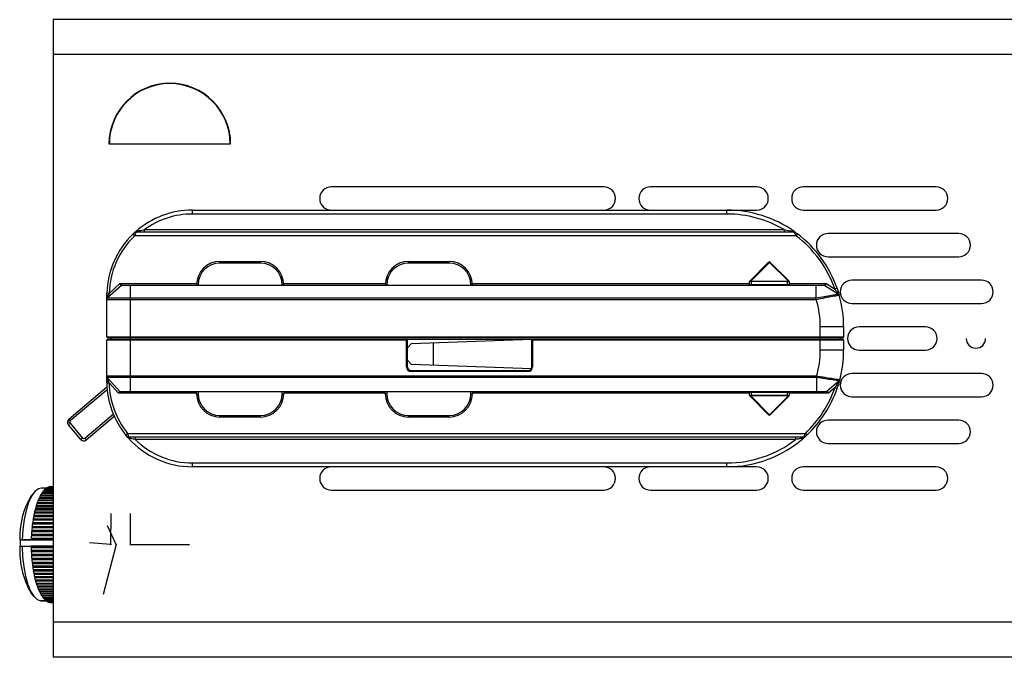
# Model space of a CAD drawing. Header units: millimetres. Extents: x -70 to 195, y -319 to -209.
# Tile 1 of 6: x -70 to 56, y -305 to -223. Entities that reach past the tile are written whole.
import ezdxf

# ---------------------------------------------------------------- set-up
doc = ezdxf.new("R2010")
doc.units = ezdxf.units.MM
doc.header["$PDSIZE"] = -1

msp = doc.modelspace()

# ---------------------------------------------------------------- linework, layer by layer
at = {"color": 7, "linetype": 'Continuous', "lineweight": 25}
for p, q in [((66.64, -222.67), (-65.86, -222.67)), ((-65.86, -222.67), (-65.86, -304.67)), ((66.64, -227.17), (-65.86, -227.17)), ((-43.1, -238.67), (-58.63, -238.67)), ((4.91, -244.17), (-30.09, -244.17)), ((24.56, -244.17), (10.91, -244.17)), ((47.61, -244.17), (30.56, -244.17)), ((-47.96, -247.17), (24.56, -247.17)), ((-47.96, -247.67), (-47.96, -247.17)), ((20.74, -247.67), (-47.96, -247.67)), ((20.74, -247.67), (20.74, -247.17)), ((30.56, -247.17), (47.61, -247.17)), ((-55.39, -250.47), (-55.6, -250.26)), ((-55.53, -250.19), (-55.21, -249.9)), ((29.63, -250.47), (-55.39, -250.47)), ((-55.22, -249.91), (-55.23, -249.91)), ((-55.18, -249.97), (29.37, -249.97)), ((-54.13, -249.97), (-54.13, -249.67)), ((-54.13, -249.67), (28.08, -249.67)), ((28.08, -249.67), (28.08, -249.97)), ((29.39, -249.92), (29.4, -249.96)), ((29.4, -249.93), (29.39, -249.93)), ((29.42, -249.94), (29.46, -249.97)), ((29.56, -249.97), (29.56, -249.97)), ((29.82, -250.23), (29.63, -250.47)), ((50.53, -250.17), (33.74, -250.17)), ((-44.42, -253.97), (-44.42, -253.77)), ((-44.42, -253.77), (-39.22, -253.77)), ((-39.22, -253.97), (-44.42, -253.97)), ((-39.22, -253.97), (-39.22, -253.77)), ((-20.17, -253.97), (-20.17, -253.77)), ((-20.17, -253.77), (-14.97, -253.77)), ((-14.97, -253.97), (-20.17, -253.97)), ((-14.97, -253.97), (-14.97, -253.77)), ((23.67, -256.29), (26.04, -253.91)), ((26.22, -253.88), (23.81, -256.29)), ((28.61, -256.26), (26.22, -253.88)), ((26.29, -253.88), (28.68, -256.26)), ((33.74, -253.17), (50.53, -253.17)), ((-57.07, -256.85), (-58.86, -258.46)), ((-58.66, -257.87), (-57.27, -256.62)), ((-57.27, -256.62), (-47.42, -256.62)), ((-55.96, -256.82), (32.18, -256.82)), ((-55.96, -256.85), (-55.96, -258.46)), ((32.17, -256.85), (-55.96, -256.85)), ((-47.42, -256.82), (-47.42, -256.77)), ((-47.42, -256.77), (-47.22, -256.77)), ((-47.22, -256.77), (-47.22, -256.82)), ((-36.42, -256.77), (-36.22, -256.77)), ((-36.42, -256.82), (-36.42, -256.77)), ((-36.22, -256.62), (-23.16, -256.62)), ((-36.22, -256.77), (-36.22, -256.82)), ((-22.97, -256.77), (-23.17, -256.77)), ((-23.17, -256.82), (-23.17, -256.77)), ((-22.97, -256.77), (-22.97, -256.82)), ((-11.97, -256.77), (-12.17, -256.77)), ((-12.17, -256.82), (-12.17, -256.77)), ((-11.97, -256.62), (23.64, -256.62)), ((-11.97, -256.77), (-11.97, -256.82)), ((23.64, -256.81), (23.64, -256.36)), ((23.64, -256.72), (28.74, -256.72)), ((23.84, -256.29), (28.54, -256.29)), ((23.84, -256.29), (23.84, -256.82)), ((28.54, -256.36), (23.84, -256.36)), ((28.54, -256.82), (28.54, -256.29)), ((28.74, -256.36), (28.74, -256.72)), ((28.74, -256.62), (33.54, -256.62)), ((28.74, -256.76), (28.74, -256.82)), ((32.17, -256.85), (32.17, -258.46)), ((33.32, -256.84), (35.05, -257.95)), ((33.54, -256.62), (34.61, -257.31)), ((53.46, -256.17), (36.81, -256.17)), ((-58.66, -257.87), (-58.96, -257.86)), ((-58.96, -258.17), (-58.96, -257.86)), ((-58.66, -257.87), (-58.74, -258.09)), ((34.89, -257.21), (34.61, -257.31)), ((-58.96, -263.47), (-58.96, -258.68)), ((-55.96, -258.46), (32.17, -258.46)), ((32.22, -258.68), (-55.96, -258.68)), ((-55.96, -258.68), (-55.96, -268.49)), ((36.81, -259.17), (53.46, -259.17)), ((32.74, -265.17), (32.74, -262.17)), ((35.74, -262.17), (32.74, -262.17)), ((35.74, -262.17), (35.74, -263.47)), ((46.24, -262.17), (37.74, -262.17)), ((-58.96, -263.47), (35.74, -263.47)), ((-58.96, -268.49), (-58.96, -263.87)), ((-20.33, -263.87), (-58.96, -263.87)), ((35.64, -263.57), (-58.86, -263.57)), ((-58.86, -263.77), (-20.43, -263.77)), ((-58.46, -263.57), (-58.46, -263.77)), ((-20.43, -267.3), (-20.43, -263.77)), ((-20.33, -267.3), (-20.33, -263.77)), ((-20.33, -263.77), (-4.33, -263.77)), ((-19.83, -264.36), (-20.33, -264.89)), ((-4.33, -263.81), (-19.83, -264.36)), ((-16.99, -267.09), (-16.99, -264.26)), ((-4.33, -267.3), (-4.33, -263.77)), ((35.74, -263.87), (-4.33, -263.87)), ((-4.23, -263.77), (-4.23, -267.3)), ((-4.23, -263.77), (35.64, -263.77)), ((35.24, -263.57), (35.24, -263.77)), ((35.74, -263.87), (35.74, -265.17)), ((35.74, -265.17), (32.74, -265.17)), ((37.74, -265.17), (46.24, -265.17)), ((-20.33, -266.45), (-19.83, -266.99)), ((-19.83, -266.99), (-4.38, -267.53)), ((-20.33, -267.3), (-20.43, -267.3)), ((-19.83, -267.8), (-4.83, -267.8)), ((-19.83, -267.8), (-19.83, -267.9)), ((-4.83, -267.9), (-19.83, -267.9)), ((-4.83, -267.8), (-4.83, -267.9)), ((-4.33, -267.3), (-4.23, -267.3)), ((53.46, -268.17), (36.81, -268.17)), ((-58.96, -269.39), (-58.96, -269.17)), ((-58.96, -269.39), (-58.66, -269.39)), ((-58.89, -268.69), (-57.27, -270.49)), ((-57.46, -270.72), (-58.66, -269.39)), ((-55.96, -268.49), (32.27, -268.49)), ((32.24, -268.69), (-55.96, -268.69)), ((-55.96, -268.69), (-55.96, -270.49)), ((32.24, -268.69), (32.24, -270.49)), ((35.16, -269.11), (33.59, -270.5)), ((-63.84, -274.05), (-58.94, -269.91)), ((-58.91, -270.28), (-63.65, -274.28)), ((-47.42, -270.72), (-57.46, -270.72)), ((-57.26, -270.49), (-57.24, -270.51)), ((-55.96, -270.49), (32.24, -270.49)), ((32.24, -270.52), (-55.96, -270.52)), ((-47.42, -270.77), (-47.42, -270.52)), ((-47.42, -270.77), (-47.22, -270.77)), ((-47.22, -270.52), (-47.22, -270.77)), ((-36.42, -270.77), (-36.42, -270.52)), ((-36.42, -270.77), (-36.22, -270.77)), ((-36.22, -270.52), (-36.22, -270.77)), ((-23.17, -270.72), (-36.22, -270.72)), ((-23.17, -270.77), (-23.17, -270.52)), ((-22.97, -270.77), (-23.17, -270.77)), ((-22.97, -270.52), (-22.97, -270.77)), ((-12.17, -270.77), (-12.17, -270.52)), ((-11.97, -270.77), (-12.17, -270.77)), ((-11.97, -270.52), (-11.97, -270.77)), ((23.64, -270.72), (-11.97, -270.72)), ((23.64, -270.59), (23.64, -270.52)), ((28.74, -270.62), (23.64, -270.62)), ((23.64, -270.98), (23.64, -270.62)), ((23.84, -270.52), (23.84, -271.05)), ((28.54, -271.05), (28.54, -270.52)), ((28.74, -270.54), (28.74, -270.98)), ((33.79, -270.72), (28.74, -270.72)), ((34.63, -269.98), (33.79, -270.72)), ((34.63, -269.98), (34.91, -270.08)), ((26.04, -273.43), (23.67, -271.06)), ((23.81, -271.06), (26.22, -273.47)), ((23.84, -270.98), (28.54, -270.98)), ((28.54, -271.05), (23.84, -271.05)), ((26.22, -273.47), (28.61, -271.08)), ((28.68, -271.08), (26.29, -273.47)), ((36.81, -271.17), (53.46, -271.17)), ((-63.72, -274.43), (-64.02, -274.43)), ((-63.9, -274.76), (-63.67, -274.56)), ((-63.84, -274.05), (-63.65, -274.28)), ((-63.67, -274.56), (-62.06, -276.47)), ((-61.78, -276.5), (-58.12, -273.4)), ((-57.99, -273.69), (-61.59, -276.73)), ((-44.42, -273.77), (-44.42, -273.57)), ((-44.42, -273.57), (-39.22, -273.57)), ((-39.22, -273.77), (-44.42, -273.77)), ((-39.22, -273.77), (-39.22, -273.57)), ((-20.17, -273.57), (-14.97, -273.57)), ((-20.17, -273.77), (-20.17, -273.57)), ((-14.97, -273.77), (-20.17, -273.77)), ((-14.97, -273.77), (-14.97, -273.57)), ((50.53, -274.17), (33.74, -274.17)), ((-62.29, -276.67), (-63.9, -274.76)), ((-62.06, -276.47), (-62.29, -276.67)), ((-61.78, -276.5), (-61.59, -276.73)), ((-56.54, -276.06), (-56.31, -275.87)), ((-56.25, -276.41), (-56.54, -276.06)), ((-56.37, -276.27), (-56.37, -276.27)), ((-56.31, -275.87), (30.82, -275.87)), ((-56.27, -276.38), (-56.23, -276.43)), ((-56.19, -276.47), (-56.21, -276.44)), ((-56.21, -276.46), (-56.2, -276.46)), ((30.6, -276.37), (-56.14, -276.37)), ((-55.31, -276.37), (-55.31, -276.67)), ((29.57, -276.67), (-55.31, -276.67)), ((29.57, -276.37), (29.57, -276.67)), ((30.65, -276.43), (30.63, -276.45)), ((30.64, -276.44), (30.64, -276.43)), ((30.82, -275.87), (31.02, -276.09)), ((33.74, -277.17), (50.53, -277.17)), ((-47.96, -279.67), (20.74, -279.67)), ((-47.96, -280.17), (-47.96, -279.67)), ((24.56, -280.17), (-47.96, -280.17)), ((20.74, -280.17), (20.74, -279.67)), ((47.61, -280.17), (30.56, -280.17)), ((-68.26, -283.42), (-68.66, -283.89)), ((-66.72, -282.92), (-67.35, -282.92)), ((-65.86, -283.43), (-67.22, -283.43)), ((-67.15, -283.35), (-67.17, -283.43)), ((-67.15, -283.35), (-65.86, -283.35)), ((-65.86, -283.23), (-67.06, -283.23)), ((-66.99, -283.16), (-67, -283.23)), ((-66.99, -283.16), (-65.86, -283.16)), ((-65.86, -283.06), (-66.89, -283.06)), ((-66.82, -283), (-66.83, -283.06)), ((-66.82, -283), (-65.86, -283)), ((-65.86, -282.92), (-66.72, -282.92)), ((-66.65, -282.88), (-66.66, -282.92)), ((-66.65, -282.88), (-65.86, -282.88)), ((-65.86, -282.82), (-66.54, -282.82)), ((-66.47, -282.79), (-66.48, -282.82)), ((-66.47, -282.79), (-65.86, -282.79)), ((-65.86, -282.75), (-66.37, -282.75)), ((-66.29, -282.74), (-66.3, -282.75)), ((-66.29, -282.74), (-65.86, -282.74)), ((-65.86, -282.73), (-66.19, -282.73)), ((-66.12, -282.72), (-65.86, -282.72)), ((-66.12, -282.72), (-66.12, -282.73)), ((-30.09, -283.17), (4.91, -283.17)), ((10.91, -283.17), (24.56, -283.17)), ((30.56, -283.17), (47.61, -283.17)), ((-65.86, -284.57), (-67.81, -284.57)), ((-67.76, -284.44), (-65.86, -284.44)), ((-67.76, -284.44), (-67.76, -284.57)), ((-65.86, -284.24), (-67.67, -284.24)), ((-67.62, -284.12), (-65.86, -284.12)), ((-67.62, -284.12), (-67.62, -284.24)), ((-65.86, -283.94), (-67.53, -283.94)), ((-67.47, -283.83), (-67.48, -283.94)), ((-67.47, -283.83), (-65.86, -283.83)), ((-65.86, -283.67), (-67.38, -283.67)), ((-67.31, -283.57), (-67.32, -283.67)), ((-67.31, -283.57), (-65.86, -283.57)), ((-68.24, -285.97), (-65.86, -285.97)), ((-68.24, -285.97), (-68.23, -286.11)), ((-68.12, -285.7), (-68.17, -285.71)), ((-65.86, -285.71), (-68.17, -285.71)), ((-68.13, -285.55), (-65.86, -285.55)), ((-68.13, -285.55), (-68.12, -285.7)), ((-68.12, -285.7), (-65.86, -285.7)), ((-68.01, -285.3), (-68.06, -285.31)), ((-65.86, -285.31), (-68.06, -285.31)), ((-68.02, -285.15), (-65.86, -285.15)), ((-68.02, -285.15), (-68.01, -285.3)), ((-68.01, -285.3), (-65.86, -285.3)), ((-65.86, -284.93), (-67.94, -284.93)), ((-67.89, -284.78), (-65.86, -284.78)), ((-67.89, -284.78), (-67.89, -284.93)), ((-68.4, -287), (-68.45, -287.05)), ((-65.86, -287.05), (-68.45, -287.05)), ((-68.42, -286.86), (-65.86, -286.86)), ((-68.42, -286.86), (-68.4, -287)), ((-68.4, -287), (-65.86, -287)), ((-68.32, -286.55), (-68.37, -286.59)), ((-65.86, -286.59), (-68.37, -286.59)), ((-68.33, -286.41), (-65.86, -286.41)), ((-68.33, -286.41), (-68.32, -286.55)), ((-68.32, -286.55), (-65.86, -286.55)), ((-68.23, -286.11), (-68.28, -286.14)), ((-65.86, -286.14), (-68.28, -286.14)), ((-68.23, -286.11), (-65.86, -286.11)), ((-68.58, -288.45), (-68.62, -288.53)), ((-68.6, -288.32), (-65.86, -288.32)), ((-68.6, -288.32), (-68.58, -288.45)), ((-68.58, -288.45), (-65.86, -288.45)), ((-68.53, -287.96), (-68.57, -288.02)), ((-65.86, -288.02), (-68.57, -288.02)), ((-68.55, -287.83), (-65.86, -287.83)), ((-68.55, -287.83), (-68.53, -287.96)), ((-68.53, -287.96), (-65.86, -287.96)), ((-68.47, -287.47), (-68.52, -287.53)), ((-65.86, -287.53), (-68.52, -287.53)), ((-68.49, -287.34), (-65.86, -287.34)), ((-68.49, -287.34), (-68.47, -287.47)), ((-68.47, -287.47), (-65.86, -287.47)), ((-70.03, -289.6), (-70.12, -289.59)), ((-70.04, -290.38), (-70.03, -289.59)), ((-70.03, -289.59), (-70.03, -289.58)), ((-65.86, -289.59), (-70.03, -289.59)), ((-70.03, -289.59), (-70.03, -289.59)), ((-68.6, -289.58), (-69.83, -289.58)), ((-68.67, -289.35), (-65.86, -289.35)), ((-68.67, -289.35), (-68.63, -289.46)), ((-68.63, -289.46), (-68.67, -289.55)), ((-65.86, -289.55), (-68.67, -289.55)), ((-68.67, -289.55), (-68.67, -289.57)), ((-68.67, -289.57), (-68.6, -289.58)), ((-68.67, -289.57), (-65.86, -289.57)), ((-68.61, -288.95), (-68.65, -289.04)), ((-65.86, -289.04), (-68.65, -289.04)), ((-68.64, -288.83), (-65.86, -288.83)), ((-68.64, -288.83), (-68.61, -288.95)), ((-68.63, -289.46), (-65.86, -289.46)), ((-65.86, -288.53), (-68.62, -288.53)), ((-68.61, -288.95), (-65.86, -288.95)), ((-70.13, -290.39), (-70.05, -290.38)), ((-70.05, -290.38), (-70.04, -290.38)), ((-70.05, -290.39), (-69.83, -290.38)), ((-69.83, -290.38), (-68.68, -290.38)), ((-68.68, -290.37), (-68.68, -290.38)), ((-65.86, -290.37), (-68.68, -290.37)), ((-68.68, -290.38), (-65.86, -290.38)), ((-68.68, -290.38), (-68.64, -290.48)), ((-68.64, -290.48), (-68.68, -290.59)), ((-65.86, -290.59), (-68.68, -290.59)), ((-68.67, -290.9), (-65.86, -290.9)), ((-68.67, -290.9), (-68.63, -291)), ((-68.63, -291), (-68.66, -291.11)), ((-68.64, -290.48), (-65.86, -290.48)), ((-68.63, -291), (-65.86, -291)), ((-65.86, -291.11), (-68.66, -291.11)), ((-68.65, -291.42), (-65.86, -291.42)), ((-68.65, -291.42), (-68.6, -291.5)), ((-68.6, -291.5), (-68.63, -291.62)), ((-65.86, -291.62), (-68.63, -291.62)), ((-68.61, -291.93), (-65.86, -291.93)), ((-68.61, -291.93), (-68.57, -292)), ((-68.6, -291.5), (-65.86, -291.5)), ((-68.57, -292), (-68.59, -292.13)), ((-65.86, -292.13), (-68.59, -292.13)), ((-68.57, -292), (-65.86, -292)), ((-68.56, -292.43), (-65.86, -292.43)), ((-68.56, -292.43), (-68.52, -292.5)), ((-68.52, -292.5), (-68.54, -292.63)), ((-65.86, -292.63), (-68.54, -292.63)), ((-68.52, -292.5), (-65.86, -292.5)), ((-68.5, -292.92), (-65.86, -292.92)), ((-68.5, -292.92), (-68.46, -292.98)), ((-68.46, -292.98), (-68.47, -293.11)), ((-65.86, -293.11), (-68.47, -293.11)), ((-68.46, -292.98), (-65.86, -292.98)), ((-68.43, -293.4), (-65.86, -293.4)), ((-68.43, -293.4), (-68.38, -293.44)), ((-68.38, -293.44), (-68.4, -293.58)), ((-68.38, -293.44), (-65.86, -293.44)), ((-65.86, -293.58), (-68.4, -293.58)), ((-68.35, -293.86), (-65.86, -293.86)), ((-68.35, -293.86), (-68.3, -293.89)), ((-68.3, -293.89), (-68.31, -294.04)), ((-65.86, -294.04), (-68.31, -294.04)), ((-68.3, -293.89), (-65.86, -293.89)), ((-68.25, -294.3), (-65.86, -294.3)), ((-68.25, -294.3), (-68.21, -294.33)), ((-68.21, -294.33), (-65.86, -294.33)), ((-68.21, -294.33), (-68.21, -294.47)), ((-65.86, -294.47), (-68.21, -294.47)), ((-68.15, -294.72), (-65.86, -294.72)), ((-68.15, -294.72), (-68.1, -294.74)), ((-68.1, -294.74), (-68.11, -294.89)), ((-68.1, -294.74), (-65.86, -294.74)), ((-65.86, -294.89), (-68.11, -294.89)), ((-68.04, -295.12), (-65.86, -295.12)), ((-68.04, -295.12), (-67.99, -295.13)), ((-67.99, -295.13), (-65.86, -295.13)), ((-67.99, -295.13), (-67.99, -295.28)), ((-65.86, -295.28), (-67.99, -295.28)), ((-67.92, -295.5), (-65.86, -295.5)), ((-67.86, -295.5), (-67.86, -295.64)), ((-65.86, -295.64), (-67.86, -295.64)), ((-67.78, -295.85), (-65.86, -295.85)), ((-67.73, -295.85), (-67.73, -295.98)), ((-65.86, -295.98), (-67.73, -295.98)), ((-68.66, -296.46), (-68.26, -296.93)), ((-67.64, -296.17), (-65.86, -296.17)), ((-67.59, -296.17), (-67.59, -296.29)), ((-65.86, -296.29), (-67.59, -296.29)), ((-67.5, -296.47), (-65.86, -296.47)), ((-67.45, -296.47), (-67.44, -296.57)), ((-65.86, -296.57), (-67.44, -296.57)), ((-67.34, -296.73), (-65.86, -296.73)), ((-67.29, -296.73), (-67.28, -296.83)), ((-65.86, -296.83), (-67.28, -296.83)), ((-67.18, -296.96), (-65.86, -296.96)), ((-67.13, -296.96), (-67.12, -297.04)), ((-65.86, -297.04), (-67.12, -297.04)), ((-67.02, -297.16), (-65.86, -297.16)), ((-66.96, -297.16), (-66.95, -297.23)), ((-65.86, -297.23), (-66.95, -297.23)), ((-66.85, -297.32), (-65.86, -297.32)), ((-66.79, -297.32), (-66.78, -297.38)), ((-67.42, -297.42), (-67.35, -297.42)), ((-66.72, -297.42), (-67.42, -297.42)), ((-67.35, -297.42), (-66.72, -297.42)), ((-65.86, -297.38), (-66.78, -297.38)), ((-66.68, -297.45), (-65.86, -297.45)), ((-66.62, -297.45), (-66.61, -297.49)), ((-65.86, -297.49), (-66.61, -297.49)), ((-66.5, -297.54), (-65.86, -297.54)), ((-66.44, -297.54), (-66.43, -297.57)), ((-65.86, -297.57), (-66.43, -297.57)), ((-66.33, -297.6), (-65.86, -297.6)), ((-66.26, -297.6), (-66.26, -297.61)), ((-65.86, -297.61), (-66.26, -297.61)), ((-66.15, -297.62), (-65.86, -297.62)), ((66.64, -300.17), (-65.86, -300.17)), ((66.64, -304.67), (-65.86, -304.67))]:
    msp.add_line(p, q, dxfattribs=at)
at = {"color": 7, "linetype": 'Continuous'}
for p, q in [((-58.43, -290.17), (-58.39, -286.16)), ((-55.89, -290.17), (-55.89, -286.16)), ((-57.77, -290.17), (-58.87, -287.76)), ((-58.43, -290.17), (-61.17, -289.95)), ((-57.77, -290.17), (-59.42, -296.59)), ((-55.89, -290.17), (-48.35, -290.17))]:
    msp.add_line(p, q, dxfattribs=at)
at = {"color": 7, "linetype": 'Continuous', "lineweight": 25, "flags": 128}
for points in [[(-58.74, -258.09), (-58.79, -258.1), (-58.83, -258.1), (-58.87, -258.11), (-58.9, -258.12), (-58.93, -258.13), (-58.95, -258.15), (-58.96, -258.16), (-58.96, -258.17)], [(-67.35, -282.92), (-67.75, -283.02), (-68.21, -283.37), (-68.63, -283.96), (-69.01, -284.77), (-69.33, -285.78), (-69.58, -286.95), (-69.74, -288.23), (-69.83, -289.58)], [(-70.03, -289.58), (-70.09, -289.59), (-70.12, -289.59)], [(-69.83, -289.58), (-69.94, -289.58), (-70.03, -289.59)], [(-69.83, -290.38), (-69.78, -291.74), (-69.63, -293.04), (-69.41, -294.24), (-69.11, -295.3), (-68.75, -296.17), (-68.33, -296.83), (-67.89, -297.25), (-67.42, -297.42)]]:
    msp.add_lwpolyline(points, dxfattribs=at)
at = {"color": 7, "linetype": 'Continuous', "lineweight": 25}
for centre, radius, start, end in [((-50.86, -238.67), 7.82, 0, 180), ((-50.86, -238.67), 7.77, 0, 180), ((-30.09, -245.67), 1.5, 90, 270), ((4.91, -245.67), 1.5, 270, 90), ((10.91, -245.67), 1.5, 90, 270), ((24.56, -245.67), 1.5, 270, 90), ((30.56, -245.67), 1.5, 90, 270), ((47.61, -245.67), 1.5, 270, 90), ((-47.96, -258.17), 11, 90, 131.2176), ((-47.96, -258.17), 10.5, 90, 125.9506), ((20.74, -262.17), 15, 54.785, 90), ((20.74, -262.17), 14.5, 59.5497, 90), ((-47.96, -258.17), 11, 133.9764, 178.3877), ((-47.96, -258.17), 10.7, 133.9764, 178.3877), ((-55.18, -250.27), 0.3, 113.598, 132.4117), ((-55.18, -250.27), 0.3, 90, 103.6393), ((29.37, -250.27), 0.3, 54.0494, 90), ((20.74, -262.17), 14.7, 19.3207, 52.7421), ((20.74, -262.17), 15, 19.3207, 52.7421), ((33.74, -251.67), 1.5, 90, 270), ((50.53, -251.67), 1.5, 270, 90), ((-44.42, -256.77), 3, 90, 180), ((-44.42, -256.77), 2.8, 90, 180), ((-39.22, -256.77), 3, 0, 90), ((-39.22, -256.77), 2.8, 0, 90), ((-20.17, -256.77), 3, 90, 180), ((-20.17, -256.77), 2.8, 90, 180), ((-14.97, -256.77), 3, 0, 90), ((-14.97, -256.77), 2.8, 0, 90), ((26.26, -253.93), 0.0619, 55.1431, 124.8569), ((-57.02, -256.91), 0.0901, 90.3571, 136.3543), ((23.73, -256.35), 0.0908, 135.4111, 184.3811), ((23.74, -256.36), 0.1, 135, 180), ((24.1, -256.44), 0.321, 153.1663, 166.6259), ((28.64, -256.32), 0.0619, 55.1431, 124.8569), ((28.53, -256.41), 0.164, 27.2738, 62.7262), ((28.63, -256.3), 0.0619, 325.1431, 34.8569), ((28.64, -256.36), 0.1, 0, 45), ((33.29, -256.91), 0.0845, 51.2224, 89.6924), ((36.81, -257.67), 1.5, 90, 270), ((53.46, -257.67), 1.5, 270, 90), ((20.74, -262.17), 15, 360, 15.6588), ((20.74, -262.17), 12, 0, 16.9146), ((37.74, -263.67), 1.5, 90, 270), ((46.24, -263.67), 1.5, 270, 90), ((-58.86, -263.47), 0.1, 180, 270), ((-58.86, -263.87), 0.1, 90, 180), ((-58.56, -263.67), 0.1, 270, 90), ((-20.43, -263.87), 0.1, 0, 90), ((-4.23, -263.87), 0.1, 90, 180), ((35.64, -263.47), 0.1, 270, 0), ((35.64, -263.87), 0.1, 0, 90), ((52.74, -263.67), 1.25, 180, 0), ((20.74, -265.17), 12, 343.9791, 360), ((20.74, -265.17), 15, 345.3912, 0), ((-19.83, -267.3), 0.6, 180, 270), ((-19.83, -267.3), 0.5, 180, 270), ((-4.83, -267.3), 0.6, 270, 0), ((-4.83, -267.3), 0.5, 270, 0), ((36.81, -269.67), 1.5, 90, 270), ((53.46, -269.67), 1.5, 270, 90), ((-58.77, -268.82), 0.404, 241.1138, 277.4281), ((-47.96, -269.17), 11, 181.1403, 218.768), ((-47.96, -269.17), 10.7, 181.1403, 218.768), ((-57.21, -270.43), 0.0925, 218.1453, 269.5989), ((-44.42, -270.77), 3, 180, 270), ((-44.42, -270.77), 2.8, 180, 270), ((-39.22, -270.77), 2.8, 270, 0), ((-39.22, -270.77), 3, 270, 0), ((-20.17, -270.77), 3, 180, 270), ((-20.17, -270.77), 2.8, 180, 270), ((-14.97, -270.77), 2.8, 270, 0), ((-14.97, -270.77), 3, 270, 0), ((20.74, -265.17), 14.7, 313.2901, 340.9246), ((20.74, -265.17), 15, 313.2901, 340.9246), ((33.54, -270.43), 0.09, 270.3551, 316.0882), ((23.74, -270.98), 0.1, 180, 225), ((23.73, -270.99), 0.0908, 175.6189, 224.5889), ((24.1, -270.91), 0.321, 193.3741, 206.8337), ((28.53, -270.94), 0.164, 297.2738, 332.7262), ((28.64, -271.03), 0.0619, 235.1431, 304.8569), ((28.63, -271.05), 0.0619, 325.1431, 34.8569), ((28.64, -270.98), 0.1, 315, 0), ((-63.52, -274.43), 0.5, 130.191, 220.191), ((-63.52, -274.43), 0.2, 130.191, 220.191), ((26.26, -273.42), 0.0619, 235.1431, 304.8569), ((33.74, -275.67), 1.5, 90, 270), ((50.53, -275.67), 1.5, 270, 90), ((-61.91, -276.34), 0.5, 220.191, 310.191), ((-61.91, -276.34), 0.2, 220.191, 310.191), ((-56.14, -276.07), 0.3, 236.1997, 270), ((-47.96, -269.17), 11, 221.584, 270), ((-47.96, -269.17), 10.5, 225.5847, 270), ((20.74, -265.17), 15, 270, 311.2679), ((20.74, -265.17), 14.5, 270, 307.5235), ((30.6, -276.07), 0.3, 270, 283.5754), ((30.6, -276.07), 0.3, 293.5459, 312.1409), ((-30.09, -281.67), 1.5, 90, 270), ((4.91, -281.67), 1.5, 270, 90), ((10.91, -281.67), 1.5, 90, 270), ((24.56, -281.67), 1.5, 270, 90), ((30.56, -281.67), 1.5, 90, 270), ((47.61, -281.67), 1.5, 270, 90), ((-64.44, -285.45), 3.44, 144.0671, 146.8712), ((-65.07, -284.98), 2.65, 138.6896, 142.0234), ((-65.53, -284.56), 2.03, 132.2616, 136.2498), ((-65.84, -284.2), 1.55, 124.5747, 129.3384), ((-66.02, -283.92), 1.21, 115.4862, 121.0946), ((-66.11, -283.72), 0.999, 105.0438, 111.4338), ((-66.13, -283.61), 0.89, 93.6241, 100.5248), ((-60.09, -289.12), 10.04, 148.5978, 182.6869), ((-60.23, -287.53), 8.14, 158.6975, 160.2749), ((-61.52, -287.01), 6.75, 155.7881, 157.5749), ((-62.66, -286.48), 5.49, 152.4586, 154.5088), ((-63.63, -285.96), 4.38, 148.5984, 150.9815), ((-55.78, -288.88), 12.79, 165.6724, 166.8397), ((-57.32, -288.47), 11.2, 163.5799, 164.8556), ((-58.82, -288.02), 9.63, 161.2725, 162.6825), ((-51.32, -289.75), 17.33, 171.0371, 171.9902), ((-52.74, -289.52), 15.9, 169.3706, 170.38), ((-54.24, -289.23), 14.37, 167.5914, 168.6713), ((-48.94, -290.05), 19.73, 174.1192, 174.9934), ((-50.05, -289.93), 18.62, 172.6136, 173.5221), ((-47.4, -290.16), 21.28, 176.9821, 177.8133), ((-48.05, -290.12), 20.63, 175.5705, 176.4192), ((-59.51, -291.04), 10.64, 176.5106, 210.6588), ((-47.07, -290.18), 21.61, 181.1066, 181.9294), ((-47.52, -290.19), 21.16, 182.4847, 183.3191), ((-48.22, -290.24), 20.46, 183.8846, 184.738), ((-49.16, -290.32), 19.51, 185.319, 186.1998), ((-50.31, -290.45), 18.36, 186.802, 187.7192), ((-51.62, -290.64), 17.04, 188.3492, 189.3134), ((-53.05, -290.88), 15.58, 189.9787, 191.0021), ((-54.57, -291.19), 14.03, 191.7116, 192.8088), ((-56.12, -291.55), 12.45, 193.5734, 194.7621), ((-57.65, -291.97), 10.85, 195.5948, 196.897), ((-59.13, -292.43), 9.31, 197.8142, 199.2572), ((-60.52, -292.93), 7.83, 200.2794, 201.8979), ((-61.77, -293.45), 6.47, 203.0513, 204.8897), ((-62.88, -293.98), 5.24, 206.2078, 208.3232), ((-63.82, -294.5), 4.17, 209.8493, 212.3148), ((-64.59, -295), 3.25, 214.1041, 217.0124), ((-65.18, -295.46), 2.5, 219.1341, 222.598), ((-65.6, -295.87), 1.91, 225.1345, 229.2802), ((-65.89, -296.22), 1.47, 232.3182, 237.261), ((-66.05, -296.48), 1.16, 240.8661, 246.6544), ((-66.12, -296.66), 0.967, 250.8214, 257.3519), ((-66.13, -296.74), 0.88, 261.9423, 268.8972)]:
    msp.add_arc(centre, radius, start, end, dxfattribs=at)
for points, knots in [([(-55.6, -250.26), (-55.55, -250.21), (-55.48, -250.14), (-55.41, -250.08), (-55.39, -250.06), (-55.38, -250.05), (-55.38, -250.05)], [0, 0, 0, 0, 0.4979389, 0.7485827, 0.8745091, 1, 1, 1, 1]), ([(-55.18, -249.97), (-55.18, -249.98), (-55.18, -249.98), (-55.2, -250.01), (-55.22, -250.06), (-55.25, -250.14), (-55.3, -250.24), (-55.35, -250.36), (-55.38, -250.43), (-55.39, -250.47)], [0, 0, 0, 0, 0.117145, 0.239282, 0.367171, 0.501476, 0.701044, 0.838163, 1, 1, 1, 1]), ([(-55.19, -249.99), (-55.21, -249.99), (-55.25, -249.98), (-55.3, -250), (-55.33, -250.01), (-55.34, -250.02)], [0, 0, 0, 0, 0.524905, 0.768649, 1, 1, 1, 1]), ([(-55.29, -249.97), (-55.29, -249.96), (-55.27, -249.95), (-55.24, -249.92), (-55.21, -249.9)], [0, 0, 0, 0, 0.127731, 1, 1, 1, 1]), ([(-55.23, -249.92), (-55.23, -249.92), (-55.23, -249.91), (-55.22, -249.9), (-55.21, -249.9)], [0, 0, 0, 0, 0.502012, 1, 1, 1, 1]), ([(-55.21, -249.9), (-55.21, -249.9), (-55.21, -249.9), (-55.18, -249.89), (-55.1, -249.87), (-54.95, -249.84), (-54.63, -249.78), (-54.34, -249.72), (-54.13, -249.67)], [0, 0, 0, 0, 0.04546, 0.093307, 0.202304, 0.336929, 0.50168, 1, 1, 1, 1]), ([(28.08, -249.67), (28.33, -249.72), (28.67, -249.78), (29.05, -249.85), (29.23, -249.89), (29.31, -249.9), (29.34, -249.91)], [0, 0, 0, 0, 0.5517703, 0.7449573, 0.8972277, 1, 1, 1, 1]), ([(29.34, -249.91), (29.34, -249.91), (29.36, -249.91), (29.38, -249.92), (29.38, -249.92), (29.39, -249.92)], [0, 0, 0, 0, 0.125921, 0.580054, 1, 1, 1, 1]), ([(29.63, -250.47), (29.6, -250.4), (29.53, -250.27), (29.46, -250.14), (29.41, -250.06), (29.39, -250.01), (29.37, -249.98), (29.37, -249.98), (29.37, -249.97)], [0, 0, 0, 0, 0.2981101, 0.4983966, 0.6343119, 0.7625039, 0.8839986, 1, 1, 1, 1]), ([(29.5, -250.01), (29.49, -250), (29.47, -249.99), (29.42, -249.98), (29.4, -249.99), (29.38, -249.99)], [0, 0, 0, 0, 0.223122, 0.463254, 1, 1, 1, 1]), ([(29.39, -249.92), (29.39, -249.92), (29.4, -249.93), (29.4, -249.93), (29.41, -249.94)], [0, 0, 0, 0, 0.498942, 1, 1, 1, 1]), ([(29.42, -249.95), (29.42, -249.95), (29.42, -249.94), (29.41, -249.94), (29.41, -249.94)], [0, 0, 0, 0, 0.52341, 1, 1, 1, 1]), ([(29.54, -250.03), (29.54, -250.03), (29.55, -250.04), (29.58, -250.06), (29.67, -250.13), (29.76, -250.19), (29.82, -250.23)], [0, 0, 0, 0, 0.125097, 0.251061, 0.501301, 1, 1, 1, 1]), ([(26.04, -253.91), (26.06, -253.9), (26.08, -253.88), (26.1, -253.87), (26.11, -253.86)], [0, 0, 0, 0, 0.56256, 1, 1, 1, 1]), ([(26.11, -253.86), (26.11, -253.86), (26.12, -253.85), (26.13, -253.84), (26.15, -253.84), (26.16, -253.84), (26.17, -253.84), (26.18, -253.84), (26.18, -253.85), (26.19, -253.86), (26.19, -253.86)], [0, 0, 0, 0, 0.124712, 0.249805, 0.374047, 0.499864, 0.625515, 0.749595, 0.875122, 1, 1, 1, 1]), ([(26.22, -253.88), (26.21, -253.87), (26.19, -253.86), (26.16, -253.85), (26.13, -253.85), (26.12, -253.86), (26.11, -253.86)], [0, 0, 0, 0, 0.254714, 0.50551, 0.753541, 1, 1, 1, 1]), ([(26.29, -253.87), (26.28, -253.87), (26.25, -253.85), (26.21, -253.83), (26.17, -253.83), (26.14, -253.84), (26.12, -253.85)], [0, 0, 0, 0, 0.228291, 0.473978, 0.734568, 1, 1, 1, 1]), ([(26.19, -253.86), (26.2, -253.86), (26.21, -253.85), (26.24, -253.85), (26.27, -253.86), (26.28, -253.87), (26.29, -253.88)], [0, 0, 0, 0, 0.2464586, 0.4944898, 0.7452858, 1, 1, 1, 1]), ([(-57.09, -256.85), (-57.1, -256.85), (-57.12, -256.85), (-57.15, -256.82), (-57.18, -256.78), (-57.22, -256.72), (-57.25, -256.66), (-57.27, -256.62)], [0, 0, 0, 0, 0.2355157, 0.3635677, 0.5001548, 0.7072289, 1, 1, 1, 1]), ([(-57.27, -256.62), (-57.24, -256.65), (-57.2, -256.7), (-57.13, -256.76), (-57.07, -256.81), (-57.04, -256.82), (-57.02, -256.82)], [0, 0, 0, 0, 0.291776, 0.500434, 0.75101, 1, 1, 1, 1]), ([(-55.96, -256.85), (-56.11, -256.85), (-56.4, -256.85), (-56.76, -256.85), (-57.02, -256.85), (-57.05, -256.85), (-57.07, -256.85)], [0, 0, 0, 0, 0.249104, 0.499038, 0.749376, 1, 1, 1, 1]), ([(-57, -256.82), (-56.98, -256.82), (-56.94, -256.82), (-56.67, -256.82), (-56.32, -256.82), (-56.08, -256.82), (-55.96, -256.82)], [0, 0, 0, 0, 0.280265, 0.559768, 0.779952, 1, 1, 1, 1]), ([(23.78, -256.36), (23.77, -256.36), (23.73, -256.36), (23.69, -256.35), (23.66, -256.36), (23.65, -256.36), (23.64, -256.36)], [0, 0, 0, 0, 0.250524, 0.5, 0.749476, 1, 1, 1, 1]), ([(23.64, -256.36), (23.64, -256.36), (23.64, -256.36), (23.64, -256.36), (23.64, -256.36)], [0, 0, 0, 0, 0.560974, 1, 1, 1, 1]), ([(23.66, -256.29), (23.66, -256.29), (23.67, -256.29), (23.67, -256.29), (23.67, -256.29)], [0, 0, 0, 0, 0.555689, 1, 1, 1, 1]), ([(23.67, -256.29), (23.68, -256.29), (23.69, -256.28), (23.72, -256.27), (23.76, -256.28), (23.79, -256.29), (23.81, -256.29)], [0, 0, 0, 0, 0.250524, 0.5, 0.749476, 1, 1, 1, 1]), ([(23.84, -256.36), (23.83, -256.36), (23.81, -256.36), (23.79, -256.36), (23.78, -256.36)], [0, 0, 0, 0, 0.5589046, 1, 1, 1, 1]), ([(23.81, -256.29), (23.81, -256.29), (23.82, -256.29), (23.83, -256.29), (23.84, -256.29)], [0, 0, 0, 0, 0.56384, 1, 1, 1, 1]), ([(28.54, -256.29), (28.54, -256.29), (28.56, -256.29), (28.58, -256.28), (28.6, -256.27), (28.61, -256.26)], [0, 0, 0, 0, 0.258158, 0.53309, 1, 1, 1, 1]), ([(28.68, -256.34), (28.67, -256.34), (28.65, -256.35), (28.61, -256.36), (28.57, -256.36), (28.55, -256.36), (28.54, -256.36)], [0, 0, 0, 0, 0.2669141, 0.5213847, 0.7651047, 1, 1, 1, 1]), ([(28.68, -256.26), (28.68, -256.27), (28.69, -256.28), (28.7, -256.29), (28.71, -256.29), (28.71, -256.29)], [0, 0, 0, 0, 0.302998, 0.589058, 1, 1, 1, 1]), ([(28.74, -256.36), (28.73, -256.36), (28.73, -256.36), (28.72, -256.36), (28.7, -256.35), (28.69, -256.34), (28.68, -256.34)], [0, 0, 0, 0, 0.234895, 0.478615, 0.733086, 1, 1, 1, 1]), ([(33.32, -256.84), (33.32, -256.84), (33.31, -256.84), (33.24, -256.84), (33.13, -256.84), (32.94, -256.84), (32.62, -256.84), (32.32, -256.85), (32.17, -256.85)], [0, 0, 0, 0, 0.125123, 0.250337, 0.375483, 0.50046, 0.749592, 1, 1, 1, 1]), ([(32.18, -256.82), (32.33, -256.82), (32.65, -256.82), (33.01, -256.82), (33.23, -256.82), (33.26, -256.82), (33.27, -256.82)], [0, 0, 0, 0, 0.280234, 0.5595, 0.779676, 1, 1, 1, 1]), ([(33.29, -256.82), (33.32, -256.82), (33.36, -256.81), (33.41, -256.76), (33.47, -256.7), (33.52, -256.65), (33.54, -256.62)], [0, 0, 0, 0, 0.28376, 0.499856, 0.711341, 1, 1, 1, 1]), ([(33.54, -256.62), (33.52, -256.66), (33.49, -256.72), (33.44, -256.79), (33.4, -256.84), (33.36, -256.84), (33.35, -256.84)], [0, 0, 0, 0, 0.292086, 0.500271, 0.76229, 1, 1, 1, 1]), ([(-58.96, -258.17), (-58.96, -258.12), (-58.96, -258.01), (-58.96, -257.91), (-58.96, -257.86)], [0, 0, 0, 0, 0.559707, 1, 1, 1, 1]), ([(-58.86, -258.46), (-58.86, -258.46), (-58.86, -258.45), (-58.85, -258.43), (-58.83, -258.36), (-58.79, -258.24), (-58.76, -258.14), (-58.74, -258.09)], [0, 0, 0, 0, 0.086254, 0.179553, 0.403184, 0.660107, 1, 1, 1, 1]), ([(32.17, -258.46), (32.54, -258.39), (33.28, -258.25), (34.24, -258.09), (34.78, -258), (35.02, -257.96), (35.04, -257.96), (35.05, -257.95)], [0, 0, 0, 0, 0.245578, 0.493321, 0.744666, 0.872359, 1, 1, 1, 1]), ([(35.18, -258.12), (35.14, -258.13), (35.07, -258.14), (34.7, -258.21), (34.2, -258.3), (33.37, -258.45), (32.6, -258.6), (32.21, -258.68)], [0, 0, 0, 0, 0.245316, 0.371896, 0.500748, 0.749916, 1, 1, 1, 1]), ([(34.61, -257.31), (34.69, -257.43), (34.83, -257.62), (34.97, -257.83), (35.03, -257.92), (35.05, -257.95), (35.05, -257.95), (35.05, -257.95)], [0, 0, 0, 0, 0.499246, 0.7614824, 0.8977205, 0.9515605, 1, 1, 1, 1]), ([(34.89, -257.21), (34.92, -257.31), (34.99, -257.5), (35.07, -257.74), (35.12, -257.91), (35.15, -258.02), (35.17, -258.11), (35.18, -258.12), (35.18, -258.12)], [0, 0, 0, 0, 0.248637, 0.498259, 0.629395, 0.749018, 0.874632, 1, 1, 1, 1]), ([(-58.96, -258.68), (-58.96, -258.67), (-58.96, -258.65), (-58.96, -258.48), (-58.96, -258.29), (-58.96, -258.17)], [0, 0, 0, 0, 0.2464548, 0.523884, 1, 1, 1, 1]), ([(-58.86, -258.46), (-58.82, -258.46), (-58.73, -258.46), (-58.06, -258.46), (-57.1, -258.46), (-56.34, -258.46), (-55.96, -258.46)], [0, 0, 0, 0, 0.250624, 0.500962, 0.750896, 1, 1, 1, 1]), ([(32.21, -258.68), (32.21, -258.68), (32.21, -258.68), (32.2, -258.68), (32.19, -258.66), (32.19, -258.62), (32.18, -258.56), (32.18, -258.5), (32.18, -258.47), (32.17, -258.46)], [0, 0, 0, 0, 0.01165, 0.024388, 0.056356, 0.242074, 0.489201, 0.750092, 1, 1, 1, 1]), ([(32.21, -258.68), (32.21, -258.68), (32.21, -258.68), (32.22, -258.68), (32.22, -258.68)], [0, 0, 0, 0, 0.56, 1, 1, 1, 1]), ([(-58.96, -269.17), (-58.96, -269.07), (-58.96, -268.87), (-58.96, -268.65), (-58.96, -268.51), (-58.96, -268.49), (-58.96, -268.49)], [0, 0, 0, 0, 0.319303, 0.619517, 0.823328, 1, 1, 1, 1]), ([(-58.96, -269.39), (-58.96, -269.35), (-58.96, -269.28), (-58.96, -269.21), (-58.96, -269.17)], [0, 0, 0, 0, 0.559909, 1, 1, 1, 1]), ([(-55.96, -268.69), (-56.34, -268.69), (-57.11, -268.69), (-58.07, -268.69), (-58.75, -268.69), (-58.84, -268.69), (-58.89, -268.69)], [0, 0, 0, 0, 0.248345, 0.498224, 0.748881, 1, 1, 1, 1]), ([(-58.72, -269.22), (-58.76, -269.09), (-58.82, -268.91), (-58.87, -268.74), (-58.89, -268.69), (-58.89, -268.69), (-58.89, -268.69)], [0, 0, 0, 0, 0.622339, 0.842635, 0.926519, 1, 1, 1, 1]), ([(-58.66, -269.39), (-58.67, -269.36), (-58.69, -269.3), (-58.71, -269.24), (-58.72, -269.22)], [0, 0, 0, 0, 0.560017, 1, 1, 1, 1]), ([(32.26, -268.49), (32.26, -268.49), (32.26, -268.49), (32.26, -268.49), (32.25, -268.5), (32.25, -268.51), (32.25, -268.54), (32.24, -268.61), (32.24, -268.65), (32.24, -268.69)], [0, 0, 0, 0, 0.013125, 0.026625, 0.058279, 0.117079, 0.241397, 0.485474, 1, 1, 1, 1]), ([(35.16, -269.11), (35.11, -269.1), (35.03, -269.09), (34.35, -269), (33.38, -268.86), (32.62, -268.75), (32.24, -268.69)], [0, 0, 0, 0, 0.249805, 0.49996, 0.749808, 1, 1, 1, 1]), ([(32.27, -268.49), (32.27, -268.49), (32.27, -268.49), (32.26, -268.49), (32.26, -268.49)], [0, 0, 0, 0, 0.56, 1, 1, 1, 1]), ([(32.26, -268.49), (32.48, -268.52), (32.89, -268.59), (33.63, -268.72), (34.28, -268.81), (34.76, -268.89), (35.14, -268.94), (35.21, -268.95), (35.25, -268.96)], [0, 0, 0, 0, 0.13766, 0.267096, 0.500211, 0.628144, 0.754255, 1, 1, 1, 1]), ([(35.16, -269.11), (35.16, -269.11), (35.16, -269.11), (35.15, -269.12), (35.13, -269.16), (35.05, -269.29), (34.88, -269.58), (34.73, -269.82), (34.63, -269.98)], [0, 0, 0, 0, 0.020115, 0.041363, 0.090341, 0.227579, 0.499888, 1, 1, 1, 1]), ([(35.25, -268.96), (35.25, -268.96), (35.25, -268.96), (35.24, -269.01), (35.2, -269.14), (35.1, -269.51), (34.99, -269.85), (34.91, -270.08)], [0, 0, 0, 0, 0.058459, 0.117989, 0.251977, 0.501561, 1, 1, 1, 1]), ([(-57.46, -270.72), (-57.44, -270.69), (-57.41, -270.63), (-57.37, -270.56), (-57.34, -270.52), (-57.32, -270.5), (-57.3, -270.49), (-57.29, -270.49), (-57.28, -270.49)], [0, 0, 0, 0, 0.293251, 0.499555, 0.637104, 0.765175, 0.88546, 1, 1, 1, 1]), ([(-57.21, -270.52), (-57.23, -270.53), (-57.26, -270.53), (-57.32, -270.58), (-57.39, -270.65), (-57.44, -270.7), (-57.46, -270.72)], [0, 0, 0, 0, 0.241205, 0.499381, 0.706814, 1, 1, 1, 1]), ([(-57.27, -270.49), (-57.25, -270.49), (-57.21, -270.49), (-56.91, -270.49), (-56.48, -270.49), (-56.13, -270.49), (-55.96, -270.49)], [0, 0, 0, 0, 0.251119, 0.501776, 0.751655, 1, 1, 1, 1]), ([(-55.96, -270.52), (-56.15, -270.52), (-56.51, -270.52), (-56.91, -270.52), (-57.15, -270.52), (-57.18, -270.52), (-57.2, -270.52)], [0, 0, 0, 0, 0.279643, 0.558893, 0.778927, 1, 1, 1, 1]), ([(32.24, -270.49), (32.41, -270.49), (32.76, -270.49), (33.13, -270.5), (33.36, -270.5), (33.49, -270.5), (33.57, -270.5), (33.58, -270.5), (33.59, -270.5)], [0, 0, 0, 0, 0.249304, 0.498437, 0.623173, 0.748761, 0.873801, 1, 1, 1, 1]), ([(33.52, -270.52), (33.5, -270.52), (33.45, -270.52), (33.1, -270.52), (32.67, -270.52), (32.38, -270.52), (32.24, -270.52)], [0, 0, 0, 0, 0.279407, 0.558601, 0.77883, 1, 1, 1, 1]), ([(33.79, -270.72), (33.76, -270.69), (33.72, -270.65), (33.65, -270.58), (33.59, -270.53), (33.56, -270.53), (33.54, -270.52)], [0, 0, 0, 0, 0.291698, 0.500423, 0.750507, 1, 1, 1, 1]), ([(33.61, -270.5), (33.62, -270.5), (33.64, -270.5), (33.67, -270.53), (33.7, -270.57), (33.74, -270.63), (33.77, -270.69), (33.79, -270.72)], [0, 0, 0, 0, 0.235588, 0.363632, 0.500167, 0.707269, 1, 1, 1, 1]), ([(23.64, -270.98), (23.64, -270.98), (23.64, -270.98), (23.64, -270.98), (23.64, -270.99)], [0, 0, 0, 0, 0.5589046, 1, 1, 1, 1]), ([(23.64, -270.99), (23.65, -270.99), (23.66, -270.99), (23.69, -270.99), (23.73, -270.99), (23.77, -270.99), (23.78, -270.99)], [0, 0, 0, 0, 0.250524, 0.5, 0.749476, 1, 1, 1, 1]), ([(23.67, -271.06), (23.67, -271.05), (23.67, -271.05), (23.66, -271.05), (23.66, -271.05)], [0, 0, 0, 0, 0.56384, 1, 1, 1, 1]), ([(23.81, -271.06), (23.79, -271.06), (23.76, -271.07), (23.72, -271.08), (23.69, -271.07), (23.68, -271.06), (23.67, -271.06)], [0, 0, 0, 0, 0.2505236, 0.5, 0.7494764, 1, 1, 1, 1]), ([(23.78, -270.99), (23.79, -270.98), (23.81, -270.98), (23.83, -270.98), (23.84, -270.98)], [0, 0, 0, 0, 0.560974, 1, 1, 1, 1]), ([(23.84, -271.05), (23.83, -271.05), (23.82, -271.05), (23.81, -271.06), (23.81, -271.06)], [0, 0, 0, 0, 0.555689, 1, 1, 1, 1]), ([(28.54, -270.98), (28.55, -270.98), (28.57, -270.98), (28.61, -270.99), (28.65, -271), (28.67, -271.01), (28.68, -271.01)], [0, 0, 0, 0, 0.234895, 0.478615, 0.733086, 1, 1, 1, 1]), ([(28.61, -271.08), (28.6, -271.08), (28.59, -271.07), (28.57, -271.06), (28.55, -271.05), (28.54, -271.05)], [0, 0, 0, 0, 0.302998, 0.589058, 1, 1, 1, 1]), ([(28.68, -271.01), (28.69, -271.01), (28.7, -271), (28.72, -270.99), (28.73, -270.98), (28.73, -270.98), (28.74, -270.98)], [0, 0, 0, 0, 0.2669141, 0.5213847, 0.7651047, 1, 1, 1, 1]), ([(28.71, -271.05), (28.71, -271.05), (28.7, -271.05), (28.7, -271.06), (28.68, -271.07), (28.68, -271.08)], [0, 0, 0, 0, 0.258158, 0.53309, 1, 1, 1, 1]), ([(26.04, -273.43), (26.06, -273.44), (26.08, -273.46), (26.1, -273.48), (26.11, -273.49)], [0, 0, 0, 0, 0.56256, 1, 1, 1, 1]), ([(26.11, -273.49), (26.12, -273.49), (26.13, -273.5), (26.16, -273.49), (26.19, -273.49), (26.21, -273.47), (26.22, -273.47)], [0, 0, 0, 0, 0.246459, 0.49449, 0.745286, 1, 1, 1, 1]), ([(26.19, -273.49), (26.19, -273.49), (26.18, -273.5), (26.18, -273.5), (26.17, -273.51), (26.16, -273.51), (26.15, -273.51), (26.13, -273.5), (26.12, -273.5), (26.11, -273.49), (26.11, -273.49)], [0, 0, 0, 0, 0.124712, 0.249805, 0.374047, 0.499864, 0.625515, 0.749595, 0.875122, 1, 1, 1, 1]), ([(26.29, -273.47), (26.28, -273.47), (26.27, -273.49), (26.24, -273.49), (26.21, -273.5), (26.2, -273.49), (26.19, -273.49)], [0, 0, 0, 0, 0.254714, 0.50551, 0.753541, 1, 1, 1, 1]), ([(-56.38, -276.26), (-56.38, -276.26), (-56.38, -276.25), (-56.41, -276.23), (-56.46, -276.16), (-56.51, -276.1), (-56.54, -276.06)], [0, 0, 0, 0, 0.067422, 0.282556, 0.49838, 1, 1, 1, 1]), ([(-56.38, -276.26), (-56.36, -276.28), (-56.33, -276.31), (-56.27, -276.34), (-56.21, -276.36), (-56.17, -276.36), (-56.15, -276.36)], [0, 0, 0, 0, 0.246653, 0.499715, 0.752931, 1, 1, 1, 1]), ([(-56.19, -276.47), (-56.22, -276.44), (-56.28, -276.38), (-56.33, -276.31), (-56.35, -276.29), (-56.36, -276.28)], [0, 0, 0, 0, 0.336078, 0.671367, 1, 1, 1, 1]), ([(-56.31, -275.87), (-56.29, -275.91), (-56.27, -275.99), (-56.23, -276.11), (-56.2, -276.21), (-56.17, -276.29), (-56.15, -276.34), (-56.14, -276.37), (-56.14, -276.37), (-56.14, -276.37)], [0, 0, 0, 0, 0.160604, 0.297285, 0.498268, 0.631359, 0.759067, 0.881796, 1, 1, 1, 1]), ([(-56.23, -276.42), (-56.23, -276.43), (-56.23, -276.43), (-56.22, -276.44), (-56.22, -276.44), (-56.22, -276.45)], [0, 0, 0, 0, 0.52296, 0.766515, 1, 1, 1, 1]), ([(-55.31, -276.67), (-55.5, -276.63), (-55.74, -276.58), (-55.99, -276.52), (-56.11, -276.49), (-56.18, -276.48), (-56.19, -276.48), (-56.19, -276.47)], [0, 0, 0, 0, 0.498323, 0.652536, 0.78435, 0.897871, 1, 1, 1, 1]), ([(30.63, -276.45), (30.63, -276.45), (30.62, -276.45), (30.59, -276.46), (30.52, -276.47), (30.37, -276.5), (30.06, -276.57), (29.78, -276.63), (29.57, -276.67)], [0, 0, 0, 0, 0.045178, 0.092872, 0.201794, 0.336476, 0.501432, 1, 1, 1, 1]), ([(30.6, -276.37), (30.6, -276.37), (30.6, -276.37), (30.61, -276.34), (30.64, -276.29), (30.67, -276.21), (30.72, -276.11), (30.77, -275.99), (30.8, -275.91), (30.82, -275.87)], [0, 0, 0, 0, 0.117317, 0.239507, 0.367351, 0.501532, 0.703112, 0.839704, 1, 1, 1, 1]), ([(30.61, -276.36), (30.63, -276.36), (30.67, -276.37), (30.72, -276.35), (30.74, -276.34), (30.76, -276.33)], [0, 0, 0, 0, 0.525395, 0.768994, 1, 1, 1, 1]), ([(30.71, -276.38), (30.7, -276.38), (30.68, -276.4), (30.66, -276.43), (30.63, -276.45)], [0, 0, 0, 0, 0.125581, 1, 1, 1, 1]), ([(31.02, -276.09), (30.97, -276.14), (30.9, -276.21), (30.83, -276.27), (30.8, -276.29), (30.8, -276.29), (30.8, -276.3)], [0, 0, 0, 0, 0.4979234, 0.7485541, 0.8745062, 1, 1, 1, 1])]:
    msp.add_open_spline(points, degree=3, knots=knots, dxfattribs=at)
for points in [[(-57.07, -256.85), (-57.06, -256.84), (-57.04, -256.83), (-57.02, -256.82), (-57, -256.82)], [(-55.96, -256.85), (-55.96, -256.84), (-55.96, -256.83), (-55.96, -256.82), (-55.96, -256.82)], [(32.17, -256.85), (32.17, -256.84), (32.18, -256.83), (32.18, -256.82), (32.18, -256.82)], [(33.32, -256.84), (33.32, -256.83), (33.3, -256.83), (33.28, -256.82), (33.27, -256.82)], [(35.18, -258.12), (35.17, -258.09), (35.14, -258.02), (35.08, -257.98), (35.05, -257.95)], [(-58.86, -258.46), (-58.88, -258.47), (-58.91, -258.5), (-58.94, -258.56), (-58.96, -258.62), (-58.96, -258.66), (-58.96, -258.68)], [(-55.96, -258.68), (-56.36, -258.68), (-57.14, -258.68), (-58.14, -258.68), (-58.83, -258.68), (-58.92, -258.68), (-58.96, -258.68)], [(-55.96, -258.46), (-55.96, -258.47), (-55.96, -258.5), (-55.96, -258.56), (-55.96, -258.62), (-55.96, -258.66), (-55.96, -258.68)], [(-58.96, -268.49), (-58.92, -268.49), (-58.83, -268.49), (-58.14, -268.49), (-57.14, -268.49), (-56.36, -268.49), (-55.96, -268.49)], [(-58.96, -268.49), (-58.96, -268.52), (-58.95, -268.6), (-58.91, -268.66), (-58.89, -268.69)], [(-55.96, -268.49), (-55.96, -268.52), (-55.96, -268.6), (-55.96, -268.66), (-55.96, -268.69)], [(35.16, -269.11), (35.18, -269.08), (35.22, -269.04), (35.24, -268.98), (35.25, -268.96)], [(-57.27, -270.49), (-57.26, -270.5), (-57.25, -270.5), (-57.24, -270.52), (-57.22, -270.52), (-57.2, -270.52), (-57.2, -270.52)], [(-55.96, -270.49), (-55.96, -270.5), (-55.96, -270.5), (-55.96, -270.52), (-55.96, -270.52), (-55.96, -270.52), (-55.96, -270.52)], [(32.24, -270.49), (32.24, -270.5), (32.24, -270.5), (32.24, -270.52), (32.24, -270.52), (32.24, -270.52), (32.24, -270.52)], [(33.59, -270.5), (33.58, -270.51), (33.56, -270.52), (33.54, -270.52), (33.52, -270.52)]]:
    msp.add_open_spline(points, degree=3, dxfattribs=at)
at = {"color": 7, "linetype": 'Continuous'}
for p in [(-58.43, -290.17), (-57.77, -290.17), (-55.89, -290.17)]:
    msp.add_point(p, dxfattribs=at)

doc.saveas('drawing.dxf')
